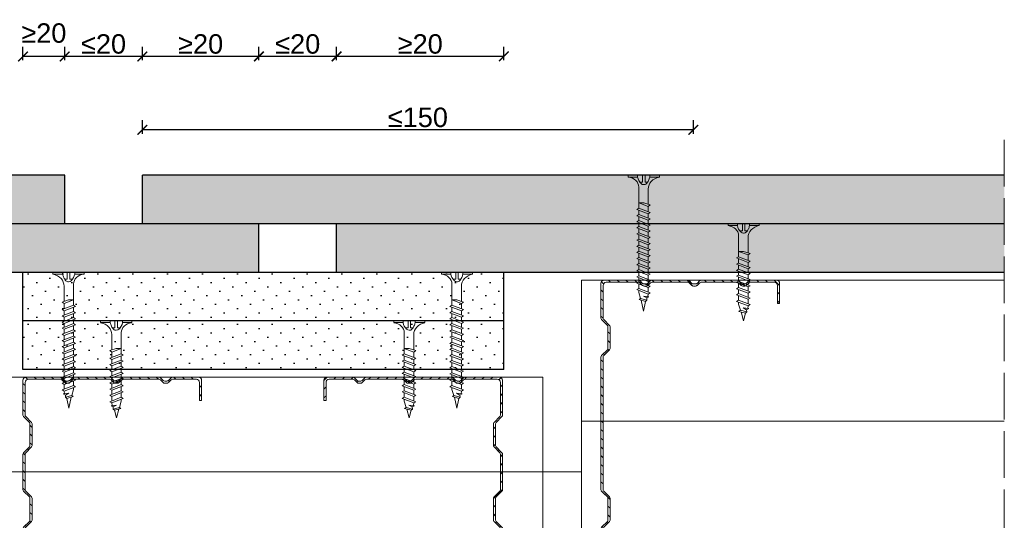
# Model space of a CAD drawing. Header units: millimetres. Extents: x 1770 to 2946, y 954 to 1412.
# Tile 4 of 8: x 1898 to 2152, y 1233 to 1362. Entities that reach past the tile are written whole.
import ezdxf

# ---------------------------------------------------------------- set-up
doc = ezdxf.new("R2010")
doc.units = ezdxf.units.MM
doc.linetypes.add('ACAD_ISO02W100', pattern=[15, 12, -3])
for name, color, linetype, lineweight in [('_ISOVER WELNA', 7, 'BATTING', 9), ('_RIGIPS AKCESORIA', 7, 'Continuous', 18), ('_RIGIPS G-K', 7, 'Continuous', 25), ('_RIGIPS PROFIL', 7, 'Continuous', 18), ('PRZERYWANA', 7, 'ACAD_ISO02W100', 9), ('WYMIARY', 7, 'Continuous', 25)]:
    doc.layers.add(name, color=color, linetype=linetype, lineweight=lineweight)
doc.styles.get("Standard").update_dxf_attribs({"font": 'arial.ttf'})
doc.linetypes.add('BATTING', pattern='A,0.00254,-2.54,[134,ltypeshp.shx,S=2.54,R=0,X=-2.54,Y=0],-5.08,[134,ltypeshp.shx,S=2.54,R=180,X=2.54,Y=0],-2.54', length=10.16254)
doc.dimstyles.new('ISO-25', dxfattribs={"dimtxt": 5, "dimasz": 2.5, "dimexe": 2.5, "dimexo": 0.625, "dimtad": 1, "dimtxsty": 'Standard', "dimblk": 'ARCHTICK', "dimcen": 2.5, "dimadec": 0, "dimazin": 0, "dimtfac": 1, "dimtmove": 0, "dimatfit": 3, "dimfxl": 1, "dimfxlon": 1, "dimarcsym": 0})
pattern_1 = [(315, (0, -552.8173), (3.367596, 1.122532), [0, -3.175])]

# ---------------------------------------------------------------- blocks, each defined once
blk = doc.blocks.new('TN 25')
at = {"layer": '_RIGIPS AKCESORIA'}
for p, q in [((0, -0.84), (0, 7.16)), ((0, 7.16), (0.46, 7.16)), ((0.46, 7.16), (0.46, 4.78)), ((0.46, 4.78), (0, 4.78)), ((0, 3.5), (1.77, 3.5)), ((0, 2.83), (1.77, 2.83)), ((1.77, 3.5), (1.77, 4.2)), ((1.77, 2.83), (1.77, 2.18)), ((3.02, 4.46), (8.47, 4.46)), ((7.12, 4.46), (7.12, 3.18)), ((8.03, 2.01), (7.12, 4.46)), ((7.12, 3.18), (7.65, 1.53)), ((8.47, 4.46), (8.79, 5)), ((9.61, 1.51), (8.47, 4.46)), ((8.79, 5), (9.93, 2.01)), ((9, 4.46), (10.1, 4.46)), ((10.1, 4.46), (10.41, 5)), ((11.23, 1.51), (10.1, 4.46)), ((10.41, 5), (11.56, 2.01)), ((10.62, 4.46), (11.67, 4.46)), ((11.67, 4.46), (11.99, 5)), ((12.81, 1.51), (11.67, 4.46)), ((11.99, 5), (13.14, 2.01)), ((12.2, 4.46), (13.21, 4.46)), ((13.21, 4.46), (13.52, 5)), ((14.34, 1.51), (13.21, 4.46)), ((13.52, 5), (14.67, 2.01)), ((13.73, 4.46), (14.8, 4.46)), ((14.8, 4.46), (15.12, 5)), ((15.94, 1.51), (14.8, 4.46)), ((15.12, 5), (16.26, 2.01)), ((15.33, 4.46), (16.42, 4.46)), ((16.42, 4.46), (16.73, 5)), ((17.55, 1.51), (16.42, 4.46)), ((16.73, 5), (17.88, 2.01)), ((16.94, 4.46), (17.99, 4.46)), ((17.99, 4.46), (18.31, 5)), ((19.13, 1.51), (17.99, 4.46)), ((18.31, 5), (19.45, 2.01)), ((18.52, 4.46), (19.68, 4.46)), ((19.68, 4.46), (20, 5)), ((20.82, 1.51), (19.68, 4.46)), ((20, 5), (21.14, 2.01)), ((20.21, 4.46), (20.7, 4.46)), ((20.7, 4.46), (22.28, 3.98)), ((21.85, 1.83), (21.67, 3.28)), ((21.67, 3.28), (22.14, 2.4)), ((22.28, 3.98), (22.56, 4.37)), ((22.7, 2.36), (22.28, 3.98)), ((22.56, 4.37), (23.03, 2.71)), ((23.03, 2.71), (22.7, 2.36)), ((22.71, 3.85), (25, 3.24)), ((25, 3.24), (23.03, 2.71)), ((0.46, 1.64), (0, 1.64)), ((0.46, -0.84), (0.46, 1.64)), ((7.49, 2.01), (3.55, 2.01)), ((7.65, 1.53), (8.03, 2.01)), ((9.41, 2.01), (8.03, 2.01)), ((9.93, 2.01), (9.61, 1.51)), ((11.04, 2.01), (9.93, 2.01)), ((11.56, 2.01), (11.23, 1.51)), ((12.61, 2.01), (11.56, 2.01)), ((13.14, 2.01), (12.81, 1.51)), ((14.15, 2.01), (13.14, 2.01)), ((14.67, 2.01), (14.34, 1.51)), ((15.74, 2.01), (14.67, 2.01)), ((16.26, 2.01), (15.94, 1.51)), ((17.36, 2.01), (16.26, 2.01)), ((17.88, 2.01), (17.55, 1.51)), ((18.93, 2.01), (17.88, 2.01)), ((19.45, 2.01), (19.13, 1.51)), ((19.45, 2.01), (20.62, 2.01)), ((21.14, 2.01), (20.82, 1.51)), ((21.14, 2.01), (21.81, 2.12)), ((22.14, 2.4), (21.85, 1.83)), ((22.7, 2.36), (22.14, 2.4)), ((0, -0.84), (0.46, -0.84))]:
    blk.add_line(p, q, dxfattribs=at)
for centre, major_axis, ratio, start_param, end_param in [((3.09, 7.67), (0.17, 3.2), 0.826134, 1.773653, 3.180586), ((-0.04, 0.9), (0, 3.93), 0.848176, -0.720942, -0.151112), ((1.66, 3.18), (0, 0.895), 0.848176, -1.552777, -0.720942), ((1.66, 3.18), (0, 0.895), 0.848176, 3.862535, 4.730408), ((3.37, -1.57), (0.28, 3.57), 0.832181, 0.035984, 1.430787), ((-2.73, 15.91), (0, 14.76), 0.848176, 3.399396, 3.475072), ((0.59, 4.62), (0, 2.81), 0.848176, 3.475072, 3.862535)]:
    blk.add_ellipse(centre, major_axis=major_axis, ratio=ratio, start_param=start_param, end_param=end_param, dxfattribs=at)
blk = doc.blocks.new('TN 35')
at = {"layer": '_RIGIPS AKCESORIA'}
for p, q in [((0, -0.84), (0, 7.16)), ((0, 7.16), (0.46, 7.16)), ((0.46, 7.16), (0.46, 4.78)), ((0.46, 4.78), (0, 4.78)), ((0, 3.5), (1.77, 3.5)), ((0, 2.83), (1.77, 2.83)), ((1.77, 3.5), (1.77, 4.2)), ((1.77, 2.83), (1.77, 2.18)), ((3.02, 4.46), (8.47, 4.46)), ((7.12, 4.46), (7.12, 3.18)), ((8.03, 2.01), (7.12, 4.46)), ((7.12, 3.18), (7.65, 1.53)), ((8.47, 4.46), (8.79, 5)), ((9.61, 1.51), (8.47, 4.46)), ((8.79, 5), (9.93, 2.01)), ((9, 4.46), (10.1, 4.46)), ((10.1, 4.46), (10.41, 5)), ((11.23, 1.51), (10.1, 4.46)), ((10.41, 5), (11.56, 2.01)), ((10.62, 4.46), (11.67, 4.46)), ((11.67, 4.46), (11.99, 5)), ((12.81, 1.51), (11.67, 4.46)), ((11.99, 5), (13.14, 2.01)), ((12.2, 4.46), (13.21, 4.46)), ((13.21, 4.46), (13.52, 5)), ((14.34, 1.51), (13.21, 4.46)), ((13.52, 5), (14.67, 2.01)), ((13.73, 4.46), (14.8, 4.46)), ((14.8, 4.46), (15.12, 5)), ((15.94, 1.51), (14.8, 4.46)), ((15.12, 5), (16.26, 2.01)), ((15.33, 4.46), (16.42, 4.46)), ((16.42, 4.46), (16.73, 5)), ((17.55, 1.51), (16.42, 4.46)), ((16.73, 5), (17.88, 2.01)), ((16.94, 4.46), (17.99, 4.46)), ((17.99, 4.46), (18.31, 5)), ((19.13, 1.51), (17.99, 4.46)), ((18.31, 5), (19.45, 2.01)), ((18.52, 4.46), (19.57, 4.46)), ((19.57, 4.46), (19.88, 5)), ((20.7, 1.51), (19.57, 4.46)), ((19.88, 5), (21.03, 2.01)), ((20.09, 4.46), (21.14, 4.46)), ((21.14, 4.46), (21.46, 5)), ((22.28, 1.51), (21.14, 4.46)), ((21.46, 5), (22.6, 2.01)), ((21.67, 4.46), (22.72, 4.46)), ((22.72, 4.46), (23.03, 5)), ((23.85, 1.51), (22.72, 4.46)), ((23.03, 5), (24.18, 2.01)), ((23.24, 4.46), (24.29, 4.46)), ((24.29, 4.46), (24.61, 5)), ((25.43, 1.51), (24.29, 4.46)), ((24.61, 5), (25.75, 2.01)), ((24.81, 4.46), (25.87, 4.46)), ((25.87, 4.46), (26.18, 5)), ((27, 1.51), (25.87, 4.46)), ((26.18, 5), (27.33, 2.01)), ((26.39, 4.46), (27.44, 4.46)), ((27.44, 4.46), (27.76, 5)), ((28.58, 1.51), (27.44, 4.46)), ((27.76, 5), (28.9, 2.01)), ((27.96, 4.46), (29.13, 4.46)), ((29.13, 4.46), (29.45, 5)), ((30.27, 1.51), (29.13, 4.46)), ((29.45, 5), (30.59, 2.01)), ((29.65, 4.46), (30.15, 4.46)), ((30.15, 4.46), (31.73, 3.98)), ((31.3, 1.83), (31.12, 3.28)), ((31.12, 3.28), (31.59, 2.4)), ((31.73, 3.98), (32.01, 4.37)), ((32.15, 2.36), (31.73, 3.98)), ((32.01, 4.37), (32.48, 2.71)), ((32.48, 2.71), (32.15, 2.36)), ((32.16, 3.85), (35, 3.24)), ((35, 3.24), (32.48, 2.71)), ((0.46, 1.64), (0, 1.64)), ((0.46, -0.84), (0.46, 1.64)), ((7.49, 2.01), (3.55, 2.01)), ((7.65, 1.53), (8.03, 2.01)), ((9.41, 2.01), (8.03, 2.01)), ((9.93, 2.01), (9.61, 1.51)), ((11.04, 2.01), (9.93, 2.01)), ((11.56, 2.01), (11.23, 1.51)), ((12.61, 2.01), (11.56, 2.01)), ((13.14, 2.01), (12.81, 1.51)), ((14.15, 2.01), (13.14, 2.01)), ((14.67, 2.01), (14.34, 1.51)), ((15.74, 2.01), (14.67, 2.01)), ((16.26, 2.01), (15.94, 1.51)), ((17.36, 2.01), (16.26, 2.01)), ((17.88, 2.01), (17.55, 1.51)), ((18.93, 2.01), (17.84, 2.01)), ((19.45, 2.01), (19.13, 1.51)), ((20.51, 2.01), (19.41, 2.01)), ((21.03, 2.01), (20.7, 1.51)), ((22.08, 2.01), (20.99, 2.01)), ((22.6, 2.01), (22.28, 1.51)), ((23.66, 2.01), (22.56, 2.01)), ((24.18, 2.01), (23.85, 1.51)), ((25.23, 2.01), (24.14, 2.01)), ((25.75, 2.01), (25.43, 1.51)), ((26.81, 2.01), (25.71, 2.01)), ((27.33, 2.01), (27, 1.51)), ((28.38, 2.01), (27.33, 2.01)), ((28.9, 2.01), (28.58, 1.51)), ((28.9, 2.01), (30.07, 2.01)), ((30.59, 2.01), (30.27, 1.51)), ((30.59, 2.01), (31.26, 2.12)), ((31.59, 2.4), (31.3, 1.83)), ((32.15, 2.36), (31.59, 2.4)), ((0, -0.84), (0.46, -0.84))]:
    blk.add_line(p, q, dxfattribs=at)
for centre, major_axis, ratio, start_param, end_param in [((3.09, 7.67), (0.17, 3.2), 0.826134, 1.773653, 3.180586), ((-0.04, 0.9), (0, 3.93), 0.848176, -0.720942, -0.151112), ((1.66, 3.18), (0, 0.895), 0.848176, -1.552777, -0.720942), ((1.66, 3.18), (0, 0.895), 0.848176, 3.862535, 4.730408), ((3.37, -1.57), (0.28, 3.57), 0.832181, 0.035984, 1.430787), ((-2.73, 15.91), (0, 14.76), 0.848176, 3.399396, 3.475072), ((0.59, 4.62), (0, 2.81), 0.848176, 3.475072, 3.862535)]:
    blk.add_ellipse(centre, major_axis=major_axis, ratio=ratio, start_param=start_param, end_param=end_param, dxfattribs=at)
blk = doc.blocks.new('CW 75 ULTRASTIL')
h = blk.add_hatch()
h.set_pattern_fill('ANSI31', color=256, scale=0.5, style=0)
h.paths.add_polyline_path([(106.07, 103.31, -0.414214), (106.87, 104.11), (115.19, 104.11, -0.198912), (115.55, 103.96), (116.25, 103.25, 0.198912), (116.61, 103.11), (117.19, 103.11, 0.198912), (117.55, 103.25), (118.25, 103.96, -0.198912), (118.61, 104.11), (127.89, 104.11, -0.198912), (128.25, 103.96), (128.95, 103.25, 0.198912), (129.31, 103.11), (129.89, 103.11, 0.198912), (130.25, 103.25), (130.95, 103.96, -0.198912), (131.31, 104.11), (140.59, 104.11, -0.198912), (140.95, 103.96), (141.65, 103.25, 0.198912), (142.01, 103.11), (142.59, 103.11, 0.198912), (142.95, 103.25), (143.65, 103.96, -0.198912), (144.01, 104.11), (153.17, 104.11, -0.414214), (153.97, 103.31), (153.97, 98.66), (154.52, 98.66), (154.52, 103.86, 0.414214), (153.72, 104.66), (144.01, 104.66, 0.198912), (143.65, 104.51), (142.95, 103.8, -0.198912), (142.59, 103.66), (142.01, 103.66, -0.198912), (141.65, 103.8), (140.95, 104.51, 0.198912), (140.59, 104.66), (131.31, 104.66, 0.198912), (130.95, 104.51), (130.25, 103.8, -0.198912), (129.89, 103.66), (129.31, 103.66, -0.198912), (128.95, 103.8), (128.25, 104.51, 0.198912), (127.89, 104.66), (118.61, 104.66, 0.198912), (118.25, 104.51), (117.55, 103.8, -0.198912), (117.19, 103.66), (116.61, 103.66, -0.198912), (116.25, 103.8), (115.55, 104.51, 0.198912), (115.19, 104.66), (106.32, 104.66, 0.414214), (105.52, 103.86), (105.52, 94.86, 0.198912), (105.67, 94.51), (107.17, 93, -0.198912), (107.32, 92.65), (107.32, 87.06, -0.198912), (107.17, 86.71), (105.67, 85.2, 0.198912), (105.52, 84.85), (105.52, 50.66, 0.198912), (105.67, 50.31), (107.17, 48.8, -0.198912), (107.32, 48.45), (107.32, 42.86, -0.198912), (107.17, 42.51), (105.67, 41, 0.198912), (105.52, 40.65), (105.52, 31.66, 0.414214), (106.32, 30.86), (115.19, 30.86, 0.198912), (115.55, 31), (116.25, 31.71, -0.198912), (116.61, 31.86), (117.19, 31.86, -0.198912), (117.55, 31.71), (118.25, 31, 0.198912), (118.61, 30.86), (127.89, 30.86, 0.198912), (128.25, 31), (128.95, 31.71, -0.198912), (129.31, 31.86), (129.89, 31.86, -0.198912), (130.25, 31.71), (130.95, 31, 0.198912), (131.31, 30.86), (140.59, 30.86, 0.198912), (140.95, 31), (141.65, 31.71, -0.198912), (142.01, 31.86), (142.59, 31.86, -0.198912), (142.95, 31.71), (143.65, 31, 0.198912), (144.01, 30.86), (150.72, 30.86, 0.414214), (151.52, 31.66), (151.52, 36.86), (150.97, 36.86), (150.97, 32.21, -0.414214), (150.17, 31.41), (144.01, 31.41, -0.198912), (143.65, 31.55), (142.95, 32.26, 0.198912), (142.59, 32.41), (142.01, 32.41, 0.198912), (141.65, 32.26), (140.95, 31.55, -0.198912), (140.59, 31.41), (131.31, 31.41, -0.198912), (130.95, 31.55), (130.25, 32.26, 0.198912), (129.89, 32.41), (129.31, 32.41, 0.198912), (128.95, 32.26), (128.25, 31.55, -0.198912), (127.89, 31.41), (118.61, 31.41, -0.198912), (118.25, 31.55), (117.55, 32.26, 0.198912), (117.19, 32.41), (116.61, 32.41, 0.198912), (116.25, 32.26), (115.55, 31.55, -0.198912), (115.19, 31.41), (106.87, 31.41, -0.414214), (106.07, 32.21), (106.07, 40.65, -0.198912), (106.22, 41), (107.72, 42.51, 0.198912), (107.87, 42.86), (107.87, 48.45, 0.198912), (107.72, 48.8), (106.22, 50.31, -0.198912), (106.07, 50.66), (106.07, 84.85, -0.198912), (106.22, 85.2), (107.72, 86.71, 0.198912), (107.87, 87.06), (107.87, 92.65, 0.198912), (107.72, 93), (106.22, 94.51, -0.198912), (106.07, 94.86)])
at = {"layer": '_RIGIPS PROFIL'}
for p, q in [((115.19, 104.66), (106.32, 104.66)), ((115.19, 104.11), (106.87, 104.11)), ((115.55, 104.51), (116.25, 103.8)), ((115.55, 103.96), (116.25, 103.25)), ((118.25, 104.51), (117.55, 103.8)), ((118.25, 103.96), (117.55, 103.25)), ((127.89, 104.66), (118.61, 104.66)), ((127.89, 104.11), (118.61, 104.11)), ((128.25, 104.51), (128.95, 103.8)), ((128.25, 103.96), (128.95, 103.25)), ((130.95, 104.51), (130.25, 103.8)), ((130.95, 103.96), (130.25, 103.25)), ((131.31, 104.66), (140.59, 104.66)), ((131.31, 104.11), (140.59, 104.11)), ((140.95, 104.51), (141.65, 103.8)), ((140.95, 103.96), (141.65, 103.25)), ((143.65, 104.51), (142.95, 103.8)), ((143.65, 103.96), (142.95, 103.25)), ((153.72, 104.66), (144.01, 104.66)), ((153.17, 104.11), (144.01, 104.11)), ((105.52, 103.86), (105.52, 94.86)), ((106.07, 103.31), (106.07, 94.86)), ((117.19, 103.66), (116.61, 103.66)), ((117.19, 103.11), (116.61, 103.11)), ((129.89, 103.66), (129.31, 103.66)), ((129.89, 103.11), (129.31, 103.11)), ((142.59, 103.66), (142.01, 103.66)), ((142.59, 103.11), (142.01, 103.11)), ((153.97, 98.66), (153.97, 103.31)), ((154.52, 98.66), (154.52, 103.86)), ((153.97, 98.66), (154.52, 98.66)), ((107.17, 93), (105.67, 94.51)), ((107.72, 93), (106.22, 94.51)), ((107.32, 92.65), (107.32, 87.06)), ((107.87, 92.65), (107.87, 87.06)), ((107.17, 86.71), (105.67, 85.2)), ((107.72, 86.71), (106.22, 85.2)), ((105.52, 84.85), (105.52, 50.66)), ((106.07, 84.85), (106.07, 50.66)), ((107.17, 48.8), (105.67, 50.31)), ((107.72, 48.8), (106.22, 50.31)), ((107.32, 42.86), (107.32, 48.45)), ((107.87, 42.86), (107.87, 48.45)), ((105.52, 31.66), (105.52, 40.65)), ((107.17, 42.51), (105.67, 41)), ((106.07, 32.21), (106.07, 40.65)), ((107.72, 42.51), (106.22, 41)), ((150.97, 36.86), (150.97, 32.21)), ((150.97, 36.86), (151.52, 36.86)), ((151.52, 36.86), (151.52, 31.66)), ((115.19, 30.86), (106.32, 30.86)), ((115.19, 31.41), (106.87, 31.41)), ((115.55, 31.55), (116.25, 32.26)), ((115.55, 31), (116.25, 31.71)), ((117.19, 32.41), (116.61, 32.41)), ((117.19, 31.86), (116.61, 31.86)), ((118.25, 31.55), (117.55, 32.26)), ((118.25, 31), (117.55, 31.71)), ((127.89, 31.41), (118.61, 31.41)), ((127.89, 30.86), (118.61, 30.86)), ((128.25, 31.55), (128.95, 32.26)), ((128.25, 31), (128.95, 31.71)), ((129.89, 32.41), (129.31, 32.41)), ((129.89, 31.86), (129.31, 31.86)), ((130.95, 31.55), (130.25, 32.26)), ((130.95, 31), (130.25, 31.71)), ((131.31, 31.41), (140.59, 31.41)), ((131.31, 30.86), (140.59, 30.86)), ((140.95, 31.55), (141.65, 32.26)), ((140.95, 31), (141.65, 31.71)), ((142.59, 32.41), (142.01, 32.41)), ((142.59, 31.86), (142.01, 31.86)), ((143.65, 31.55), (142.95, 32.26)), ((143.65, 31), (142.95, 31.71)), ((150.17, 31.41), (144.01, 31.41)), ((150.72, 30.86), (144.01, 30.86))]:
    blk.add_line(p, q, dxfattribs=at)
for centre, radius, start, end in [((106.32, 103.86), 0.8, 90, 180), ((106.87, 103.31), 0.8, 90, 180), ((115.19, 104.16), 0.5, 45, 90), ((115.19, 103.61), 0.5, 45, 90), ((118.61, 104.16), 0.5, 90, 135), ((118.61, 103.61), 0.5, 90, 135), ((127.89, 104.16), 0.5, 45, 90), ((127.89, 103.61), 0.5, 45, 90), ((131.31, 104.16), 0.5, 90, 135), ((131.31, 103.61), 0.5, 90, 135), ((140.59, 104.16), 0.5, 45, 90), ((140.59, 103.61), 0.5, 45, 90), ((144.01, 104.16), 0.5, 90, 135), ((144.01, 103.61), 0.5, 90, 135), ((153.17, 103.31), 0.8, 0, 90), ((153.72, 103.86), 0.8, 0, 90), ((116.61, 104.16), 0.5, 225, 270), ((116.61, 103.61), 0.5, 225, 270), ((117.19, 104.16), 0.5, 270, 315), ((117.19, 103.61), 0.5, 270, 315), ((129.31, 104.16), 0.5, 225, 270), ((129.31, 103.61), 0.5, 225, 270), ((129.89, 104.16), 0.5, 270, 315), ((129.89, 103.61), 0.5, 270, 315), ((142.01, 104.16), 0.5, 225, 270), ((142.01, 103.61), 0.5, 225, 270), ((142.59, 104.16), 0.5, 270, 315), ((142.59, 103.61), 0.5, 270, 315), ((106.02, 94.86), 0.5, 180, 225), ((106.57, 94.86), 0.5, 180, 225), ((106.82, 92.65), 0.5, 0, 45), ((107.37, 92.65), 0.5, 0, 45), ((106.82, 87.06), 0.5, 315, 0), ((107.37, 87.06), 0.5, 315, 0), ((106.02, 84.85), 0.5, 135, 180), ((106.57, 84.85), 0.5, 135, 180), ((106.02, 50.66), 0.5, 180, 225), ((106.57, 50.66), 0.5, 180, 225), ((106.82, 48.45), 0.5, 0, 45), ((107.37, 48.45), 0.5, 0, 45), ((106.02, 40.65), 0.5, 135, 180), ((106.57, 40.65), 0.5, 135, 180), ((106.82, 42.86), 0.5, 315, 0), ((107.37, 42.86), 0.5, 315, 0), ((106.32, 31.66), 0.8, 180, 270), ((106.87, 32.21), 0.8, 180, 270), ((115.19, 31.91), 0.5, 270, 315), ((115.19, 31.36), 0.5, 270, 315), ((116.61, 31.91), 0.5, 90, 135), ((116.61, 31.36), 0.5, 90, 135), ((117.19, 31.91), 0.5, 45, 90), ((117.19, 31.36), 0.5, 45, 90), ((118.61, 31.91), 0.5, 225, 270), ((118.61, 31.36), 0.5, 225, 270), ((127.89, 31.91), 0.5, 270, 315), ((127.89, 31.36), 0.5, 270, 315), ((129.31, 31.91), 0.5, 90, 135), ((129.31, 31.36), 0.5, 90, 135), ((129.89, 31.91), 0.5, 45, 90), ((129.89, 31.36), 0.5, 45, 90), ((131.31, 31.91), 0.5, 225, 270), ((131.31, 31.36), 0.5, 225, 270), ((140.59, 31.91), 0.5, 270, 315), ((140.59, 31.36), 0.5, 270, 315), ((142.01, 31.91), 0.5, 90, 135), ((142.01, 31.36), 0.5, 90, 135), ((142.59, 31.91), 0.5, 45, 90), ((142.59, 31.36), 0.5, 45, 90), ((144.01, 31.91), 0.5, 225, 270), ((144.01, 31.36), 0.5, 225, 270), ((150.17, 32.21), 0.8, 270, 0), ((150.72, 31.66), 0.8, 270, 0)]:
    blk.add_arc(centre, radius, start, end, dxfattribs=at)
blk = doc.blocks.new('CW 50 ULTRASTIL')
h = blk.add_hatch()
h.set_pattern_fill('ANSI31', color=256, scale=0.5, style=0)
h.paths.add_polyline_path([(28.56, 40.65, -0.198912), (28.71, 41), (30.21, 42.51, 0.198912), (30.36, 42.86), (30.36, 48.45, 0.198912), (30.21, 48.8), (28.71, 50.31, -0.198912), (28.56, 50.66), (28.56, 59.85, -0.198912), (28.71, 60.2), (30.21, 61.71, 0.198912), (30.36, 62.06), (30.36, 67.65, 0.198912), (30.21, 68), (28.71, 69.51, -0.198912), (28.56, 69.86), (28.56, 78.31, -0.414214), (29.36, 79.11), (37.68, 79.11, -0.198912), (38.04, 78.96), (38.74, 78.25, 0.198912), (39.1, 78.11), (39.68, 78.11, 0.198912), (40.04, 78.25), (40.74, 78.96, -0.198912), (41.1, 79.11), (50.38, 79.11, -0.198912), (50.74, 78.96), (51.44, 78.25, 0.198912), (51.8, 78.11), (52.38, 78.11, 0.198912), (52.74, 78.25), (53.44, 78.96, -0.198912), (53.8, 79.11), (63.08, 79.11, -0.198912), (63.44, 78.96), (64.14, 78.25, 0.198912), (64.5, 78.11), (65.08, 78.11, 0.198912), (65.44, 78.25), (66.14, 78.96, -0.198912), (66.5, 79.11), (75.66, 79.11, -0.414214), (76.46, 78.31), (76.46, 73.66), (77.01, 73.66), (77.01, 78.86, 0.414214), (76.21, 79.66), (66.5, 79.66, 0.198912), (66.14, 79.51), (65.44, 78.8, -0.198912), (65.08, 78.66), (64.5, 78.66, -0.198912), (64.14, 78.8), (63.44, 79.51, 0.198912), (63.08, 79.66), (53.8, 79.66, 0.198912), (53.44, 79.51), (52.74, 78.8, -0.198912), (52.38, 78.66), (51.8, 78.66, -0.198912), (51.44, 78.8), (50.74, 79.51, 0.198912), (50.38, 79.66), (41.1, 79.66, 0.198912), (40.74, 79.51), (40.04, 78.8, -0.198912), (39.68, 78.66), (39.1, 78.66, -0.198912), (38.74, 78.8), (38.04, 79.51, 0.198912), (37.68, 79.66), (28.81, 79.66, 0.414214), (28.01, 78.86), (28.01, 69.86, 0.198912), (28.16, 69.51), (29.66, 68, -0.198912), (29.81, 67.65), (29.81, 62.06, -0.198912), (29.66, 61.71), (28.16, 60.2, 0.198912), (28.01, 59.85), (28.01, 50.66, 0.198912), (28.16, 50.31), (29.66, 48.8, -0.198912), (29.81, 48.45), (29.81, 42.86, -0.198912), (29.66, 42.51), (28.16, 41, 0.198912), (28.01, 40.65), (28.01, 31.66, 0.414214), (28.81, 30.86), (37.68, 30.86, 0.198912), (38.04, 31), (38.74, 31.71, -0.198912), (39.1, 31.86), (39.68, 31.86, -0.198912), (40.04, 31.71), (40.74, 31, 0.198912), (41.1, 30.86), (50.38, 30.86, 0.198912), (50.74, 31), (51.44, 31.71, -0.198912), (51.8, 31.86), (52.38, 31.86, -0.198912), (52.74, 31.71), (53.44, 31, 0.198912), (53.8, 30.86), (63.08, 30.86, 0.198912), (63.44, 31), (64.14, 31.71, -0.198912), (64.5, 31.86), (65.08, 31.86, -0.198912), (65.44, 31.71), (66.14, 31, 0.198912), (66.5, 30.86), (73.21, 30.86, 0.414214), (74.01, 31.66), (74.01, 36.86), (73.46, 36.86), (73.46, 32.21, -0.414214), (72.66, 31.41), (66.5, 31.41, -0.198912), (66.14, 31.55), (65.44, 32.26, 0.198912), (65.08, 32.41), (64.5, 32.41, 0.198912), (64.14, 32.26), (63.44, 31.55, -0.198912), (63.08, 31.41), (53.8, 31.41, -0.198912), (53.44, 31.55), (52.74, 32.26, 0.198912), (52.38, 32.41), (51.8, 32.41, 0.198912), (51.44, 32.26), (50.74, 31.55, -0.198912), (50.38, 31.41), (41.1, 31.41, -0.198912), (40.74, 31.55), (40.04, 32.26, 0.198912), (39.68, 32.41), (39.1, 32.41, 0.198912), (38.74, 32.26), (38.04, 31.55, -0.198912), (37.68, 31.41), (29.36, 31.41, -0.414214), (28.56, 32.21)])
at = {"layer": '_RIGIPS PROFIL'}
for p, q in [((28.01, 78.86), (28.01, 69.86)), ((37.68, 79.66), (28.81, 79.66)), ((37.68, 79.11), (29.36, 79.11)), ((38.04, 79.51), (38.74, 78.8)), ((38.04, 78.96), (38.74, 78.25)), ((39.68, 78.66), (39.1, 78.66)), ((40.74, 79.51), (40.04, 78.8)), ((40.74, 78.96), (40.04, 78.25)), ((50.38, 79.66), (41.1, 79.66)), ((50.38, 79.11), (41.1, 79.11)), ((50.74, 79.51), (51.44, 78.8)), ((50.74, 78.96), (51.44, 78.25)), ((52.38, 78.66), (51.8, 78.66)), ((53.44, 79.51), (52.74, 78.8)), ((53.44, 78.96), (52.74, 78.25)), ((53.8, 79.66), (63.08, 79.66)), ((53.8, 79.11), (63.08, 79.11)), ((63.44, 79.51), (64.14, 78.8)), ((63.44, 78.96), (64.14, 78.25)), ((65.08, 78.66), (64.5, 78.66)), ((66.14, 79.51), (65.44, 78.8)), ((66.14, 78.96), (65.44, 78.25)), ((76.21, 79.66), (66.5, 79.66)), ((75.66, 79.11), (66.5, 79.11)), ((77.01, 73.66), (77.01, 78.86)), ((28.56, 78.31), (28.56, 69.86)), ((39.68, 78.11), (39.1, 78.11)), ((52.38, 78.11), (51.8, 78.11)), ((65.08, 78.11), (64.5, 78.11)), ((76.46, 73.66), (76.46, 78.31)), ((76.46, 73.66), (77.01, 73.66)), ((29.66, 68), (28.16, 69.51)), ((30.21, 68), (28.71, 69.51)), ((29.81, 67.65), (29.81, 62.06)), ((30.36, 67.65), (30.36, 62.06)), ((29.66, 61.71), (28.16, 60.2)), ((30.21, 61.71), (28.71, 60.2)), ((28.01, 59.85), (28.01, 50.66)), ((28.56, 59.85), (28.56, 50.66)), ((29.66, 48.8), (28.16, 50.31)), ((30.21, 48.8), (28.71, 50.31)), ((29.81, 42.86), (29.81, 48.45)), ((30.36, 42.86), (30.36, 48.45)), ((28.01, 31.66), (28.01, 40.65)), ((29.66, 42.51), (28.16, 41)), ((28.56, 32.21), (28.56, 40.65)), ((30.21, 42.51), (28.71, 41)), ((73.46, 36.86), (73.46, 32.21)), ((73.46, 36.86), (74.01, 36.86)), ((74.01, 36.86), (74.01, 31.66)), ((37.68, 30.86), (28.81, 30.86)), ((37.68, 31.41), (29.36, 31.41)), ((38.04, 31.55), (38.74, 32.26)), ((38.04, 31), (38.74, 31.71)), ((39.68, 32.41), (39.1, 32.41)), ((39.68, 31.86), (39.1, 31.86)), ((40.74, 31.55), (40.04, 32.26)), ((40.74, 31), (40.04, 31.71)), ((50.38, 31.41), (41.1, 31.41)), ((50.38, 30.86), (41.1, 30.86)), ((50.74, 31.55), (51.44, 32.26)), ((50.74, 31), (51.44, 31.71)), ((52.38, 32.41), (51.8, 32.41)), ((52.38, 31.86), (51.8, 31.86)), ((53.44, 31.55), (52.74, 32.26)), ((53.44, 31), (52.74, 31.71)), ((53.8, 31.41), (63.08, 31.41)), ((53.8, 30.86), (63.08, 30.86)), ((63.44, 31.55), (64.14, 32.26)), ((63.44, 31), (64.14, 31.71)), ((65.08, 32.41), (64.5, 32.41)), ((65.08, 31.86), (64.5, 31.86)), ((66.14, 31.55), (65.44, 32.26)), ((66.14, 31), (65.44, 31.71)), ((72.66, 31.41), (66.5, 31.41)), ((73.21, 30.86), (66.5, 30.86))]:
    blk.add_line(p, q, dxfattribs=at)
for centre, radius, start, end in [((28.81, 78.86), 0.8, 90, 180), ((29.36, 78.31), 0.8, 90, 180), ((37.68, 79.16), 0.5, 45, 90), ((37.68, 78.61), 0.5, 45, 90), ((39.1, 79.16), 0.5, 225, 270), ((39.68, 79.16), 0.5, 270, 315), ((41.1, 79.16), 0.5, 90, 135), ((41.1, 78.61), 0.5, 90, 135), ((50.38, 79.16), 0.5, 45, 90), ((50.38, 78.61), 0.5, 45, 90), ((51.8, 79.16), 0.5, 225, 270), ((52.38, 79.16), 0.5, 270, 315), ((53.8, 79.16), 0.5, 90, 135), ((53.8, 78.61), 0.5, 90, 135), ((63.08, 79.16), 0.5, 45, 90), ((63.08, 78.61), 0.5, 45, 90), ((64.5, 79.16), 0.5, 225, 270), ((65.08, 79.16), 0.5, 270, 315), ((66.5, 79.16), 0.5, 90, 135), ((66.5, 78.61), 0.5, 90, 135), ((75.66, 78.31), 0.8, 0, 90), ((76.21, 78.86), 0.8, 0, 90), ((39.1, 78.61), 0.5, 225, 270), ((39.68, 78.61), 0.5, 270, 315), ((51.8, 78.61), 0.5, 225, 270), ((52.38, 78.61), 0.5, 270, 315), ((64.5, 78.61), 0.5, 225, 270), ((65.08, 78.61), 0.5, 270, 315), ((28.51, 69.86), 0.5, 180, 225), ((29.06, 69.86), 0.5, 180, 225), ((29.31, 67.65), 0.5, 0, 45), ((29.86, 67.65), 0.5, 0, 45), ((29.31, 62.06), 0.5, 315, 0), ((29.86, 62.06), 0.5, 315, 0), ((28.51, 59.85), 0.5, 135, 180), ((29.06, 59.85), 0.5, 135, 180), ((28.51, 50.66), 0.5, 180, 225), ((29.06, 50.66), 0.5, 180, 225), ((29.31, 48.45), 0.5, 0, 45), ((29.86, 48.45), 0.5, 0, 45), ((28.51, 40.65), 0.5, 135, 180), ((29.06, 40.65), 0.5, 135, 180), ((29.31, 42.86), 0.5, 315, 0), ((29.86, 42.86), 0.5, 315, 0), ((28.81, 31.66), 0.8, 180, 270), ((29.36, 32.21), 0.8, 180, 270), ((37.68, 31.91), 0.5, 270, 315), ((37.68, 31.36), 0.5, 270, 315), ((39.1, 31.91), 0.5, 90, 135), ((39.1, 31.36), 0.5, 90, 135), ((39.68, 31.91), 0.5, 45, 90), ((39.68, 31.36), 0.5, 45, 90), ((41.1, 31.91), 0.5, 225, 270), ((41.1, 31.36), 0.5, 225, 270), ((50.38, 31.91), 0.5, 270, 315), ((50.38, 31.36), 0.5, 270, 315), ((51.8, 31.91), 0.5, 90, 135), ((51.8, 31.36), 0.5, 90, 135), ((52.38, 31.91), 0.5, 45, 90), ((52.38, 31.36), 0.5, 45, 90), ((53.8, 31.91), 0.5, 225, 270), ((53.8, 31.36), 0.5, 225, 270), ((63.08, 31.91), 0.5, 270, 315), ((63.08, 31.36), 0.5, 270, 315), ((64.5, 31.91), 0.5, 90, 135), ((64.5, 31.36), 0.5, 90, 135), ((65.08, 31.91), 0.5, 45, 90), ((65.08, 31.36), 0.5, 45, 90), ((66.5, 31.91), 0.5, 225, 270), ((66.5, 31.36), 0.5, 225, 270), ((72.66, 32.21), 0.8, 270, 0), ((73.21, 31.66), 0.8, 270, 0)]:
    blk.add_arc(centre, radius, start, end, dxfattribs=at)
blk = doc.blocks.new('_ArchTick')
at = {"color": 0, "linetype": 'ByBlock', "const_width": 0.15}
blk.add_lwpolyline([(-0.5, -0.5), (0.5, 0.5)], dxfattribs=at)
blk = doc.blocks.new('*D17')
at = {"layer": 'Defpoints', "color": 0, "transparency": 16777216}
for p in [(1959.88, 1352.85), (1959.88, 1297.25), (1979.88, 1297.25)]:
    blk.add_point(p, dxfattribs=at)
at = {"layer": 'WYMIARY', "color": 0, "lineweight": -2, "transparency": 16777216}
for p, q in [((1959.88, 1351.85), (1959.88, 1355.35)), ((1979.88, 1351.85), (1979.88, 1355.35)), ((1979.88, 1352.85), (1959.88, 1352.85))]:
    blk.add_line(p, q, dxfattribs=at)
at = {"layer": 'WYMIARY', "color": 0, "lineweight": -2, "transparency": 16777216, "xscale": 2.5, "yscale": 2.5, "zscale": 2.5, "rotation": 180}
blk.add_blockref('_ArchTick', (1959.88, 1352.85), dxfattribs=at)
at = {"layer": 'WYMIARY', "color": 0, "lineweight": -2, "transparency": 16777216, "xscale": 2.5, "yscale": 2.5, "zscale": 2.5}
blk.add_blockref('_ArchTick', (1979.88, 1352.85), dxfattribs=at)
at = {"layer": 'WYMIARY', "color": 0, "transparency": 16777216, "insert": (1969.88, 1356.03), "char_height": 5, "attachment_point": 5}
blk.add_mtext('≤20', dxfattribs=at)
blk = doc.blocks.new('*D18')
at = {"layer": 'Defpoints', "color": 0, "transparency": 16777216}
for p in [(1979.88, 1352.85), (1979.88, 1297.25), (2022.95, 1283.85)]:
    blk.add_point(p, dxfattribs=at)
at = {"layer": 'WYMIARY', "color": 0, "lineweight": -2, "transparency": 16777216}
for p, q in [((1979.88, 1351.85), (1979.88, 1355.35)), ((2022.95, 1351.85), (2022.95, 1355.35)), ((2022.95, 1352.85), (1979.88, 1352.85))]:
    blk.add_line(p, q, dxfattribs=at)
at = {"layer": 'WYMIARY', "color": 0, "lineweight": -2, "transparency": 16777216, "xscale": 2.5, "yscale": 2.5, "zscale": 2.5, "rotation": 180}
blk.add_blockref('_ArchTick', (1979.88, 1352.85), dxfattribs=at)
at = {"layer": 'WYMIARY', "color": 0, "lineweight": -2, "transparency": 16777216, "xscale": 2.5, "yscale": 2.5, "zscale": 2.5}
blk.add_blockref('_ArchTick', (2022.95, 1352.85), dxfattribs=at)
at = {"layer": 'WYMIARY', "color": 0, "transparency": 16777216, "insert": (2001.42, 1356.03), "char_height": 5, "attachment_point": 5}
blk.add_mtext('≥20', dxfattribs=at)
blk = doc.blocks.new('*D19')
at = {"layer": 'Defpoints', "color": 0, "transparency": 16777216}
for p in [(1929.88, 1352.85), (1929.88, 1309.75), (1959.88, 1297.25)]:
    blk.add_point(p, dxfattribs=at)
at = {"layer": 'WYMIARY', "color": 0, "lineweight": -2, "transparency": 16777216}
for p, q in [((1929.88, 1351.85), (1929.88, 1355.35)), ((1959.88, 1351.85), (1959.88, 1355.35)), ((1959.88, 1352.85), (1929.88, 1352.85))]:
    blk.add_line(p, q, dxfattribs=at)
at = {"layer": 'WYMIARY', "color": 0, "lineweight": -2, "transparency": 16777216, "xscale": 2.5, "yscale": 2.5, "zscale": 2.5, "rotation": 180}
blk.add_blockref('_ArchTick', (1929.88, 1352.85), dxfattribs=at)
at = {"layer": 'WYMIARY', "color": 0, "lineweight": -2, "transparency": 16777216, "xscale": 2.5, "yscale": 2.5, "zscale": 2.5}
blk.add_blockref('_ArchTick', (1959.88, 1352.85), dxfattribs=at)
at = {"layer": 'WYMIARY', "color": 0, "transparency": 16777216, "insert": (1944.88, 1356.03), "char_height": 5, "attachment_point": 5}
blk.add_mtext('≥20', dxfattribs=at)
blk = doc.blocks.new('*D20')
at = {"layer": 'Defpoints', "color": 0, "transparency": 16777216}
for p in [(1929.88, 1333.95), (1929.88, 1309.75), (2071.74, 1294.75)]:
    blk.add_point(p, dxfattribs=at)
at = {"layer": 'WYMIARY', "color": 0, "lineweight": -2, "transparency": 16777216}
for p, q in [((1929.88, 1332.95), (1929.88, 1336.45)), ((2071.74, 1332.95), (2071.74, 1336.45)), ((2071.74, 1333.95), (1929.88, 1333.95))]:
    blk.add_line(p, q, dxfattribs=at)
at = {"layer": 'WYMIARY', "color": 0, "lineweight": -2, "transparency": 16777216, "xscale": 2.5, "yscale": 2.5, "zscale": 2.5, "rotation": 180}
blk.add_blockref('_ArchTick', (1929.88, 1333.95), dxfattribs=at)
at = {"layer": 'WYMIARY', "color": 0, "lineweight": -2, "transparency": 16777216, "xscale": 2.5, "yscale": 2.5, "zscale": 2.5}
blk.add_blockref('_ArchTick', (2071.74, 1333.95), dxfattribs=at)
at = {"layer": 'WYMIARY', "color": 0, "transparency": 16777216, "insert": (2000.81, 1337.13), "char_height": 5, "attachment_point": 5}
blk.add_mtext('≤150', dxfattribs=at)
blk = doc.blocks.new('*D21')
at = {"layer": 'Defpoints', "color": 0, "transparency": 16777216}
for p in [(1909.88, 1352.85), (1909.88, 1297.25), (1929.88, 1297.25)]:
    blk.add_point(p, dxfattribs=at)
at = {"layer": 'WYMIARY', "color": 0, "lineweight": -2, "transparency": 16777216}
for p, q in [((1909.88, 1351.85), (1909.88, 1355.35)), ((1929.88, 1351.85), (1929.88, 1355.35)), ((1929.88, 1352.85), (1909.88, 1352.85))]:
    blk.add_line(p, q, dxfattribs=at)
at = {"layer": 'WYMIARY', "color": 0, "lineweight": -2, "transparency": 16777216, "xscale": 2.5, "yscale": 2.5, "zscale": 2.5, "rotation": 180}
blk.add_blockref('_ArchTick', (1909.88, 1352.85), dxfattribs=at)
at = {"layer": 'WYMIARY', "color": 0, "lineweight": -2, "transparency": 16777216, "xscale": 2.5, "yscale": 2.5, "zscale": 2.5}
blk.add_blockref('_ArchTick', (1929.88, 1352.85), dxfattribs=at)
at = {"layer": 'WYMIARY', "color": 0, "transparency": 16777216, "insert": (1919.88, 1356.03), "char_height": 5, "attachment_point": 5}
blk.add_mtext('≤20', dxfattribs=at)
blk = doc.blocks.new('*D22')
at = {"layer": 'Defpoints', "color": 0, "transparency": 16777216}
for p in [(1899.13, 1352.85), (1909.88, 1297.25), (1899.13, 1283.85)]:
    blk.add_point(p, dxfattribs=at)
at = {"layer": 'WYMIARY', "color": 0, "lineweight": -2, "transparency": 16777216}
for p, q in [((1899.13, 1351.85), (1899.13, 1355.35)), ((1909.88, 1351.85), (1909.88, 1355.35)), ((1909.88, 1352.85), (1899.13, 1352.85))]:
    blk.add_line(p, q, dxfattribs=at)
at = {"layer": 'WYMIARY', "color": 0, "lineweight": -2, "transparency": 16777216, "xscale": 2.5, "yscale": 2.5, "zscale": 2.5, "rotation": 180}
blk.add_blockref('_ArchTick', (1899.13, 1352.85), dxfattribs=at)
at = {"layer": 'WYMIARY', "color": 0, "lineweight": -2, "transparency": 16777216, "xscale": 2.5, "yscale": 2.5, "zscale": 2.5}
blk.add_blockref('_ArchTick', (1909.88, 1352.85), dxfattribs=at)
at = {"layer": 'WYMIARY', "color": 0, "transparency": 16777216, "insert": (1904.51, 1358.84), "char_height": 5, "attachment_point": 5}
blk.add_mtext('≥20', dxfattribs=at)

msp = doc.modelspace()

# ---------------------------------------------------------------- hatches: boundary and pattern name
at = {"layer": '_RIGIPS G-K'}
h = msp.add_hatch(dxfattribs=at)
h.set_pattern_fill('DOTS', color=256, scale=2, angle=-45, style=0)
h.set_pattern_definition(pattern_1)
h.paths.add_polyline_path([(1909.883, 1322.249), (1770.275, 1322.249), (1770.275, 1309.749), (1909.883, 1309.749)])
h.paths.add_polyline_path([(2151.803, 1322.249), (1929.883, 1322.249), (1929.883, 1309.749), (2151.803, 1309.749)])
h = msp.add_hatch(dxfattribs=at)
h.set_pattern_fill('DOTS', color=256, scale=2, angle=-45, style=0)
h.set_pattern_definition(pattern_1)
h.paths.add_polyline_path([(1959.883, 1309.749), (1770.275, 1309.749), (1770.275, 1297.249), (1959.883, 1297.249)])
h.paths.add_polyline_path([(2151.803, 1309.749), (1979.883, 1309.749), (1979.883, 1297.249), (2151.803, 1297.249)])
h = msp.add_hatch(dxfattribs=at)
h.set_pattern_fill('DOTS', color=256, scale=2, angle=-45, style=0)
h.set_pattern_definition([(315, (0, -551.9173), (3.367596, 1.122532), [0, -3.175])])
h.paths.add_polyline_path([(2022.95, 1297.249), (1899.128, 1297.249), (1899.128, 1284.749), (2022.95, 1284.749)])
h = msp.add_hatch(dxfattribs=at)
h.set_pattern_fill('DOTS', color=256, scale=2, angle=-45, style=0)
h.set_pattern_definition([(315, (-533.202, -601.9173), (3.367596, 1.122532), [0, -3.175])])
h.paths.add_polyline_path([(2022.95, 1284.749), (1899.128, 1284.749), (1899.128, 1272.249), (2022.95, 1272.249)])

# ---------------------------------------------------------------- linework, layer by layer
at = {"layer": '_ISOVER WELNA', "ltscale": 3.6}
msp.add_line((2151.803, 1258.899), (2042.95, 1258.899), dxfattribs=at)
at = {"layer": '_ISOVER WELNA', "ltscale": 2.4}
msp.add_line((2042.95, 1245.849), (1879.128, 1245.849), dxfattribs=at)
at = {"layer": '_RIGIPS G-K'}
for p, q in [((1909.883, 1322.249), (1770.275, 1322.249)), ((1909.883, 1309.749), (1909.883, 1322.249)), ((2151.803, 1322.249), (1929.883, 1322.249)), ((1929.883, 1309.749), (1929.883, 1322.249)), ((2151.803, 1309.749), (1770.275, 1309.749)), ((1959.883, 1297.249), (1959.883, 1309.749)), ((1979.883, 1297.249), (1979.883, 1309.749)), ((2151.803, 1297.249), (1770.275, 1297.249)), ((1899.128, 1272.249), (1899.128, 1297.249)), ((2022.95, 1272.249), (2022.95, 1297.249)), ((2022.95, 1284.749), (1899.128, 1284.749)), ((2022.95, 1272.249), (1899.128, 1272.249))]:
    msp.add_line(p, q, dxfattribs=at)
at = {"layer": '_RIGIPS PROFIL'}
for p, q in [((2042.95, 1221.449), (2042.95, 1295.249)), ((2042.95, 1295.249), (2151.803, 1295.249)), ((1889.128, 1270.249), (2032.95, 1270.249)), ((2032.95, 1221.449), (2032.95, 1270.249))]:
    msp.add_line(p, q, dxfattribs=at)
at = {"layer": 'PRZERYWANA'}
msp.add_line((2151.803, 1331.349), (2151.803, 1108.549), dxfattribs=at)

# ---------------------------------------------------------------- block references
at = {"layer": '_RIGIPS AKCESORIA', "xscale": -1, "rotation": 90}
for name, p in [('TN 35', (2062.15, 1322.249)), ('TN 25', (2087.861, 1309.749)), ('TN 35', (2014.054, 1297.249)), ('TN 25', (2001.777, 1284.749))]:
    msp.add_blockref(name, p, dxfattribs=at)
at = {"layer": '_RIGIPS AKCESORIA', "rotation": 270}
for name, p in [('TN 35', (1907.695, 1297.249)), ('TN 25', (1919.972, 1284.749))]:
    msp.add_blockref(name, p, dxfattribs=at)
at = {"layer": '_RIGIPS PROFIL', "xscale": -1, "rotation": 180}
for name, p in [('CW 75 ULTRASTIL', (1942.43, 1326.106)), ('CW 50 ULTRASTIL', (1871.125, 1301.106))]:
    msp.add_blockref(name, p, dxfattribs=at)
at = {"layer": '_RIGIPS PROFIL', "rotation": 180}
msp.add_blockref('CW 50 ULTRASTIL', (2050.624, 1301.106), dxfattribs=at)

# ---------------------------------------------------------------- dimensions: what is measured, and where the dimension line sits
at = {"layer": 'WYMIARY'}
for base, p1, p2, picture, middle in [((1899.128, 1352.848), (1909.883, 1297.249), (1899.128, 1283.849), '*D22', (1904.505, 1358.838)), ((1929.883, 1352.848), (1959.883, 1297.249), (1929.883, 1309.749), '*D19', (1944.883, 1356.026)), ((1979.883, 1352.848), (2022.95, 1283.849), (1979.883, 1297.249), '*D18', (2001.416, 1356.026))]:
    dim = msp.add_linear_dim(base=base, p1=p1, p2=p2, text='≥20', dimstyle='ISO-25', override={"dimtad": 3, "dimtmove": 2}, dxfattribs=at)
    dim.commit()
    dim.dimension.update_dxf_attribs({"geometry": picture, "text_midpoint": middle})
for base, p1, p2, text, picture, middle in [((1909.883, 1352.848), (1929.883, 1297.249), (1909.883, 1297.249), '≤20', '*D21', (1919.883, 1356.026)), ((1959.883, 1352.848), (1979.883, 1297.249), (1959.883, 1297.249), '≤20', '*D17', (1969.883, 1356.026)), ((1929.883, 1333.95), (2071.737, 1294.749), (1929.883, 1309.749), '≤150', '*D20', (2000.81, 1337.128))]:
    dim = msp.add_linear_dim(base=base, p1=p1, p2=p2, text=text, dimstyle='ISO-25', dxfattribs=at)
    dim.commit()
    dim.dimension.update_dxf_attribs({"geometry": picture, "text_midpoint": middle})

doc.saveas('drawing.dxf')
